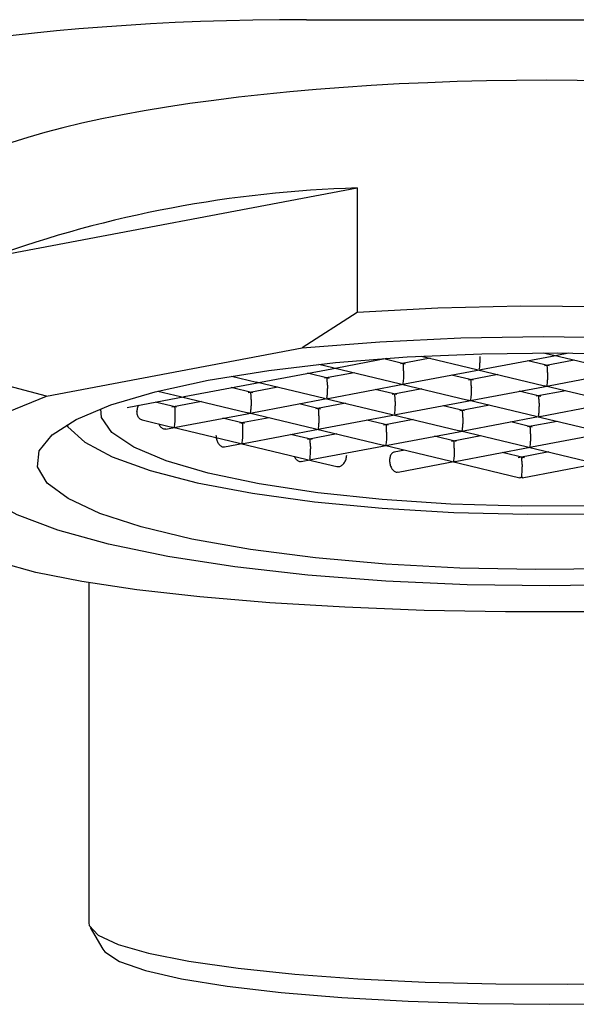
# Model space of a CAD drawing. Header units: millimetres. Extents: x 3901.272 to 3901.486, y 1891.719 to 1891.828.
# Tile 3 of 5: x 3901.367 to 3901.38, y 1891.719 to 1891.741. Entities that reach past the tile are written whole.
import ezdxf

# ---------------------------------------------------------------- set-up
doc = ezdxf.new("R2010")
doc.units = ezdxf.units.MM
doc.layers.add('SANINDUSA', color=3, linetype='Continuous')

msp = doc.modelspace()

# ---------------------------------------------------------------- linework, layer by layer
at = {"layer": 'SANINDUSA'}
for p, q in [((3901.373967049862, 1891.741059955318), (3901.384967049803, 1891.741059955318)), ((3901.366761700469, 1891.735632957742), (3901.375127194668, 1891.73721204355)), ((3901.375127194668, 1891.73721204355), (3901.375127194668, 1891.734362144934)), ((3901.375127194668, 1891.734362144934), (3901.373869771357, 1891.733554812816)), ((3901.36801912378, 1891.732450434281), (3901.373869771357, 1891.733554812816)), ((3901.374661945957, 1891.733101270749), (3901.375810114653, 1891.733317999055)), ((3901.376231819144, 1891.733186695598), (3901.375738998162, 1891.733304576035)), ((3901.37680208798, 1891.733316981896), (3901.376124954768, 1891.733189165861)), ((3901.376594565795, 1891.733366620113), (3901.377867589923, 1891.733062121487)), ((3901.377955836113, 1891.733059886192), (3901.379710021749, 1891.733391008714)), ((3901.379396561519, 1891.733442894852), (3901.37961191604, 1891.733391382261)), ((3901.379603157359, 1891.733393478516), (3901.38116148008, 1891.733020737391)), ((3901.379700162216, 1891.733389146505), (3901.379972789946, 1891.733440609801)), ((3901.372917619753, 1891.73277200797), (3901.374671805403, 1891.733103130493)), ((3901.37424907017, 1891.733181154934), (3901.374573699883, 1891.733103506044)), ((3901.37456494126, 1891.733105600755), (3901.376123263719, 1891.732732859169)), ((3901.376211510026, 1891.732730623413), (3901.377965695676, 1891.733061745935)), ((3901.3778588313, 1891.733064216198), (3901.379417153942, 1891.732691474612)), ((3901.379525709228, 1891.733145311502), (3901.379032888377, 1891.733263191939)), ((3901.380095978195, 1891.733275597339), (3901.379418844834, 1891.733147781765)), ((3901.372252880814, 1891.732912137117), (3901.372829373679, 1891.732774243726)), ((3901.37448749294, 1891.73285743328), (3901.373994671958, 1891.732975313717)), ((3901.375057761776, 1891.732987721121), (3901.374380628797, 1891.732859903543)), ((3901.377781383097, 1891.732816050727), (3901.377288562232, 1891.73293392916)), ((3901.378351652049, 1891.732946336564), (3901.377674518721, 1891.732818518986)), ((3901.379505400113, 1891.732689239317), (3901.381259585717, 1891.733020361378)), ((3901.36801912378, 1891.732450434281), (3901.366761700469, 1891.732783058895)), ((3901.371173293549, 1891.732442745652), (3901.372927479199, 1891.732773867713)), ((3901.372743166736, 1891.732528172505), (3901.37225034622, 1891.732646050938)), ((3901.373313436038, 1891.732658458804), (3901.372636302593, 1891.732530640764)), ((3901.372820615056, 1891.732776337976), (3901.374378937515, 1891.73240359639)), ((3901.374467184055, 1891.732401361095), (3901.376221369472, 1891.732732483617)), ((3901.376037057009, 1891.73248678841), (3901.37554423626, 1891.732604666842)), ((3901.376607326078, 1891.732617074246), (3901.375930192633, 1891.732489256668)), ((3901.376114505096, 1891.732734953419), (3901.377672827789, 1891.732362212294)), ((3901.377761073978, 1891.732359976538), (3901.379515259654, 1891.732691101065)), ((3901.37940839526, 1891.732693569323), (3901.380966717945, 1891.732320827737)), ((3901.3698670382, 1891.732196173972), (3901.371183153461, 1891.7324446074)), ((3901.370571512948, 1891.732567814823), (3901.371085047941, 1891.732444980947)), ((3901.371076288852, 1891.732447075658), (3901.372634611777, 1891.732074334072)), ((3901.37272285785, 1891.732072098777), (3901.374477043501, 1891.732403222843)), ((3901.374370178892, 1891.732405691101), (3901.375928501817, 1891.732032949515)), ((3901.379330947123, 1891.732445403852), (3901.378838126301, 1891.732563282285)), ((3901.379901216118, 1891.732575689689), (3901.379224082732, 1891.73244787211)), ((3901.370998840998, 1891.732198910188), (3901.37050601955, 1891.732316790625)), ((3901.371569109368, 1891.732329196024), (3901.370891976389, 1891.732201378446)), ((3901.374292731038, 1891.732157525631), (3901.373799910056, 1891.732275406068)), ((3901.374862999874, 1891.732287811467), (3901.374185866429, 1891.732159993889)), ((3901.376016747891, 1891.73203071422), (3901.377770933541, 1891.732361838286)), ((3901.377586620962, 1891.732116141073), (3901.377093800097, 1891.732234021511)), ((3901.378156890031, 1891.732246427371), (3901.377479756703, 1891.732118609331)), ((3901.377664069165, 1891.732364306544), (3901.379222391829, 1891.731991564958)), ((3901.379310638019, 1891.731989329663), (3901.381064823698, 1891.732320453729)), ((3901.370978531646, 1891.731742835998), (3901.372732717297, 1891.732073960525)), ((3901.372548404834, 1891.731828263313), (3901.372055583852, 1891.73194614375)), ((3901.37311867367, 1891.73195854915), (3901.372441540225, 1891.731830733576)), ((3901.372625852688, 1891.732076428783), (3901.374184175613, 1891.731703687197)), ((3901.374272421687, 1891.731701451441), (3901.376026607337, 1891.732032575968)), ((3901.375919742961, 1891.732035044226), (3901.377478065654, 1891.73166230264)), ((3901.377566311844, 1891.731660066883), (3901.379320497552, 1891.731991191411)), ((3901.379213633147, 1891.731993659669), (3901.38077195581, 1891.731620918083)), ((3901.370207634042, 1891.731908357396), (3901.370890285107, 1891.731745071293)), ((3901.370752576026, 1891.731700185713), (3901.370988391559, 1891.731744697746)), ((3901.37088152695, 1891.731747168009), (3901.372439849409, 1891.731374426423)), ((3901.372528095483, 1891.731372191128), (3901.374282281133, 1891.731703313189)), ((3901.37417541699, 1891.731705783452), (3901.375733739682, 1891.731333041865)), ((3901.375842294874, 1891.731786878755), (3901.375349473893, 1891.731904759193)), ((3901.376412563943, 1891.731917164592), (3901.375735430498, 1891.731789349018)), ((3901.379136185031, 1891.731745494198), (3901.378643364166, 1891.731863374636)), ((3901.379706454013, 1891.731875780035), (3901.379029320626, 1891.731747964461)), ((3901.37409796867, 1891.731457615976), (3901.373605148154, 1891.731575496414)), ((3901.374668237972, 1891.731587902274), (3901.373991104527, 1891.731460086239)), ((3901.375821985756, 1891.73133080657), (3901.377576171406, 1891.731661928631)), ((3901.377391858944, 1891.731416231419), (3901.376899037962, 1891.731534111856)), ((3901.377962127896, 1891.731546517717), (3901.377284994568, 1891.731418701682)), ((3901.37746930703, 1891.731664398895), (3901.379027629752, 1891.731291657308)), ((3901.379115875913, 1891.731289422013), (3901.380870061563, 1891.731620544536)), ((3901.372094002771, 1891.731290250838), (3901.372537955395, 1891.731374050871)), ((3901.372431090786, 1891.731376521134), (3901.373989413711, 1891.731003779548)), ((3901.374077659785, 1891.731001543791), (3901.375831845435, 1891.731332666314)), ((3901.375724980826, 1891.731335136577), (3901.377283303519, 1891.730962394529)), ((3901.377371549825, 1891.730960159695), (3901.379125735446, 1891.731291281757)), ((3901.37901887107, 1891.731293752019), (3901.380577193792, 1891.730921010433)), ((3901.376217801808, 1891.731217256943), (3901.375978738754, 1891.731172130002)), ((3901.378957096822, 1891.731041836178), (3901.378448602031, 1891.731163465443)), ((3901.379511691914, 1891.731175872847), (3901.378816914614, 1891.731044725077)), ((3901.378880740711, 1891.731039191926), (3901.378917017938, 1891.731046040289)), ((3901.373851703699, 1891.730958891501), (3901.374087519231, 1891.731003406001)), ((3901.373980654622, 1891.731005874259), (3901.374663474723, 1891.730842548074)), ((3901.376065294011, 1891.730713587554), (3901.377381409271, 1891.730962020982)), ((3901.377274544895, 1891.73096448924), (3901.378848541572, 1891.730587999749)), ((3901.378903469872, 1891.730586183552), (3901.380675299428, 1891.730920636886)), ((3901.378848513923, 1891.730593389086), (3901.37888276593, 1891.730591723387)), ((3901.378880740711, 1891.730585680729), (3901.378848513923, 1891.730593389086)), ((3901.378917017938, 1891.730592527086), (3901.378880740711, 1891.730585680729)), ((3901.37888276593, 1891.730591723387), (3901.378880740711, 1891.730585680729)), ((3901.368987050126, 1891.728185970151), (3901.368987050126, 1891.720412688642)), ((3901.36901929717, 1891.720302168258), (3901.369307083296, 1891.71980975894))]:
    msp.add_line(p, q, dxfattribs=at)
at = {"layer": 'SANINDUSA', "flags": 128}
for points in [[(3901.393131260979, 1891.73088720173), (3901.393286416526, 1891.731058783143), (3901.393462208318, 1891.731462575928), (3901.393377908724, 1891.731867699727), (3901.393035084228, 1891.73226662), (3901.392440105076, 1891.73265192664), (3901.391604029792, 1891.733016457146), (3901.390542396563, 1891.733353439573), (3901.389274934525, 1891.733656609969), (3901.387825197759, 1891.733920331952), (3901.386220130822, 1891.734139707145), (3901.38448956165, 1891.734310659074), (3901.382665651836, 1891.73443000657), (3901.380782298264, 1891.734495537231), (3901.378874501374, 1891.734506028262), (3901.376977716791, 1891.734461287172), (3901.375127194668, 1891.734362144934)], [(3901.373869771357, 1891.733554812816), (3901.375647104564, 1891.733696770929), (3901.377500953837, 1891.733783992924), (3901.37939418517, 1891.73381472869), (3901.381288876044, 1891.733788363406), (3901.383147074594, 1891.733705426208), (3901.384931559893, 1891.733567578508), (3901.38660658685, 1891.733377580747), (3901.388138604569, 1891.733139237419), (3901.389496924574, 1891.732857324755), (3901.390654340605, 1891.732537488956), (3901.391587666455, 1891.732186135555), (3901.392278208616, 1891.731810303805), (3901.392712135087, 1891.73141752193), (3901.392880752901, 1891.731015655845), (3901.392780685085, 1891.730612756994), (3901.392413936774, 1891.730216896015), (3901.391787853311, 1891.729835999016), (3901.390914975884, 1891.729477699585)], [(3901.371719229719, 1891.732817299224), (3901.373105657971, 1891.733041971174), (3901.374634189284, 1891.733220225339), (3901.376270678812, 1891.733348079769), (3901.37797856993, 1891.7334226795), (3901.379719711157, 1891.733442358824), (3901.381455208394, 1891.733406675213)], [(3901.380955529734, 1891.728505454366), (3901.379214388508, 1891.728485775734), (3901.377478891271, 1891.728521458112), (3901.375787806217, 1891.728611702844), (3901.37417890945, 1891.728754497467), (3901.372688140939, 1891.728946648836), (3901.371348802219, 1891.729183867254), (3901.370190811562, 1891.729460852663), (3901.369240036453, 1891.729771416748), (3901.368517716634, 1891.730108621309), (3901.368039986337, 1891.730464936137), (3901.367817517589, 1891.730832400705), (3901.367855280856, 1891.73120280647), (3901.368152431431, 1891.731567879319), (3901.368702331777, 1891.731919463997), (3901.369492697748, 1891.732249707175), (3901.370505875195, 1891.732551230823), (3901.371719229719, 1891.732817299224)], [(3901.385064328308, 1891.728373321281), (3901.383286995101, 1891.728231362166), (3901.381433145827, 1891.728144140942), (3901.379539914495, 1891.728113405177), (3901.37764522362, 1891.72813976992), (3901.375787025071, 1891.728222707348), (3901.374002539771, 1891.728360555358), (3901.372327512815, 1891.728550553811), (3901.370795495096, 1891.728788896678), (3901.36943717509, 1891.729070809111), (3901.36827975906, 1891.72939064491), (3901.36734643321, 1891.729741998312), (3901.366655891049, 1891.730117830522), (3901.366221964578, 1891.730510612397), (3901.366053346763, 1891.730912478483), (3901.36615341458, 1891.731315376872), (3901.366520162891, 1891.731711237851), (3901.367146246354, 1891.732092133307), (3901.36801912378, 1891.732450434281)], [(3901.382156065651, 1891.730011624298), (3901.380541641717, 1891.729947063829), (3901.378899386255, 1891.729938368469), (3901.377271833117, 1891.729985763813), (3901.375701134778, 1891.730088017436), (3901.374227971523, 1891.730242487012), (3901.372890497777, 1891.730445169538), (3901.371723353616, 1891.730690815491), (3901.370756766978, 1891.730973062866), (3901.370015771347, 1891.731284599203), (3901.369519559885, 1891.731617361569), (3901.369280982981, 1891.731962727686), (3901.369263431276, 1891.732165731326)], [(3901.368479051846, 1891.731796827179), (3901.368511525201, 1891.731748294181), (3901.368895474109, 1891.731397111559), (3901.369527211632, 1891.731062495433), (3901.370391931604, 1891.730752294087), (3901.371469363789, 1891.73047377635), (3901.37273425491, 1891.730233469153), (3901.374156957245, 1891.730037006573), (3901.375704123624, 1891.729888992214), (3901.377339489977, 1891.729792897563), (3901.379024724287, 1891.729750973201), (3901.38072032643, 1891.729764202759), (3901.382386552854, 1891.729832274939)], [(3901.392967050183, 1891.729330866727), (3901.39289309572, 1891.729141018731), (3901.39256604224, 1891.728891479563), (3901.391984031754, 1891.728650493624), (3901.391158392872, 1891.728422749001), (3901.390105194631, 1891.728212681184), (3901.388844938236, 1891.728024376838), (3901.387402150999, 1891.727861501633), (3901.385804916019, 1891.72772722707), (3901.384084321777, 1891.727624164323), (3901.382273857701, 1891.727554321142), (3901.380408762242, 1891.727519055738), (3901.378525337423, 1891.727519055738), (3901.376660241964, 1891.727554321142), (3901.374849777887, 1891.727624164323), (3901.373129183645, 1891.72772722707), (3901.371531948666, 1891.727861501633), (3901.370089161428, 1891.728024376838), (3901.368828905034, 1891.728212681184), (3901.367775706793, 1891.728422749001), (3901.36695006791, 1891.728650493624), (3901.366368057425, 1891.728891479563), (3901.366041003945, 1891.729141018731), (3901.365967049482, 1891.729330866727)], [(3901.368987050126, 1891.720412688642), (3901.368998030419, 1891.720348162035), (3901.369201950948, 1891.720128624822), (3901.369658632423, 1891.719916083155), (3901.370356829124, 1891.719715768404), (3901.371279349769, 1891.719532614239), (3901.372403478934, 1891.719371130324), (3901.373701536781, 1891.719235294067), (3901.375141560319, 1891.719128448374), (3901.376688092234, 1891.719053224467), (3901.378303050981, 1891.71901147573), (3901.379946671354, 1891.719004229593), (3901.381578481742, 1891.719031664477), (3901.383158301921, 1891.719093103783), (3901.384647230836, 1891.719187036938), (3901.386008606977, 1891.719311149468), (3901.387208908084, 1891.719462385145), (3901.388218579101, 1891.719637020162), (3901.389012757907, 1891.719830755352), (3901.389571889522, 1891.72003881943), (3901.389882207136, 1891.72025608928), (3901.389947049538, 1891.720412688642)], [(3901.369307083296, 1891.71980975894), (3901.369356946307, 1891.719744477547), (3901.36969385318, 1891.719528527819), (3901.370283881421, 1891.719322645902), (3901.371111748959, 1891.719132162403), (3901.372156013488, 1891.718962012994), (3901.373389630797, 1891.718816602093), (3901.374780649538, 1891.71869969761), (3901.376293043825, 1891.718614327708), (3901.377887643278, 1891.718562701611), (3901.379523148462, 1891.718546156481), (3901.381157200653, 1891.718565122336), (3901.382747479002, 1891.718619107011), (3901.384252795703, 1891.718706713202), (3901.385634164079, 1891.71882567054), (3901.38685580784, 1891.718972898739), (3901.387886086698, 1891.719144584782), (3901.388698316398, 1891.719336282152), (3901.389271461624, 1891.719543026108), (3901.389590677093, 1891.719759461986), (3901.389627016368, 1891.71980975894)]]:
    msp.add_lwpolyline(points, dxfattribs=at)
at = {"layer": 'SANINDUSA'}
msp.add_arc((3901.375913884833, 1891.710096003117), 0.02712744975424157, 91.66179817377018, 109.7171622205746, dxfattribs=at)
for centre, major_axis, ratio, start_param, end_param in [((3901.373967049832, 1891.738923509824), (0.01200000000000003, 0), 0.1780371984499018, 1.570796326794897, 3.141592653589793), ((3901.379467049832, 1891.736581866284), (0.014550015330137, 0), 0.2124883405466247, 1.570796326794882, 3.031347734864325), ((3901.379467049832, 1891.736581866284), (0.014550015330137, 0), 0.2124883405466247, 0.09841324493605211, 1.570796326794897)]:
    msp.add_ellipse(centre, major_axis=major_axis, ratio=ratio, start_param=start_param, end_param=end_param, dxfattribs=at)
for points, knots in [([(3901.377936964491, 1891.733360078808), (3901.377936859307, 1891.733345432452), (3901.377936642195, 1891.733315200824), (3901.377935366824, 1891.733268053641), (3901.377933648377, 1891.73322091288), (3901.37793085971, 1891.733165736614), (3901.377924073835, 1891.73310146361), (3901.377919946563, 1891.733076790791), (3901.377917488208, 1891.733062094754)], [0, 0, 0, 0, 0.09925332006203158, 0.2048693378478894, 0.3198196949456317, 0.4464330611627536, 0.6702752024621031, 1, 1, 1, 1]), ([(3901.376192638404, 1891.733030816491), (3901.376192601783, 1891.733044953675), (3901.37619252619, 1891.733074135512), (3901.376191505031, 1891.733113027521), (3901.376189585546, 1891.733147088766), (3901.376186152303, 1891.733179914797), (3901.376182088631, 1891.733205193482), (3901.376176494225, 1891.733194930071), (3901.37617316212, 1891.733188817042)], [0, 0, 0, 0, 0.09923863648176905, 0.2048474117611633, 0.3197966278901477, 0.4464101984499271, 0.6702742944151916, 1, 1, 1, 1]), ([(3901.379486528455, 1891.732989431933), (3901.379486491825, 1891.733003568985), (3901.379486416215, 1891.733032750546), (3901.379485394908, 1891.733071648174), (3901.379483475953, 1891.733105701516), (3901.379480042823, 1891.73313853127), (3901.379475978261, 1891.733163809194), (3901.379470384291, 1891.733153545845), (3901.379467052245, 1891.733147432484)], [0, 0, 0, 0, 0.09923917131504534, 0.2048485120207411, 0.3198262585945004, 0.4464405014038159, 0.6702725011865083, 1, 1, 1, 1]), ([(3901.3744483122, 1891.732701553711), (3901.374448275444, 1891.732715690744), (3901.374448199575, 1891.732744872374), (3901.374447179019, 1891.73278377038), (3901.374445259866, 1891.732817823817), (3901.374441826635, 1891.732850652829), (3901.374437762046, 1891.732875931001), (3901.374432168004, 1891.732865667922), (3901.374428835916, 1891.732859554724)], [0, 0, 0, 0, 0.09923915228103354, 0.2048492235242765, 0.3198269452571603, 0.4464407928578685, 0.6702727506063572, 1, 1, 1, 1]), ([(3901.376192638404, 1891.733030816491), (3901.376192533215, 1891.733016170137), (3901.376192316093, 1891.732985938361), (3901.376191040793, 1891.73293879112), (3901.376189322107, 1891.732891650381), (3901.376186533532, 1891.732836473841), (3901.376179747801, 1891.732772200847), (3901.376175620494, 1891.732747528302), (3901.37617316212, 1891.732732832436)], [0, 0, 0, 0, 0.09925327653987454, 0.204870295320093, 0.3198196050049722, 0.4464338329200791, 0.6702758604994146, 0.9999999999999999, 0.9999999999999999, 0.9999999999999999, 0.9999999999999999]), ([(3901.377742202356, 1891.732660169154), (3901.377742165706, 1891.732674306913), (3901.377742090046, 1891.73270349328), (3901.377741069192, 1891.732742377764), (3901.377739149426, 1891.732776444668), (3901.377735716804, 1891.732809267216), (3901.377731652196, 1891.732834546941), (3901.377726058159, 1891.732824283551), (3901.377722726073, 1891.732818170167)], [0, 0, 0, 0, 0.0992396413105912, 0.2048729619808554, 0.319823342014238, 0.4464381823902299, 0.6702711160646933, 0.9999999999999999, 0.9999999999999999, 0.9999999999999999, 0.9999999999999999]), ([(3901.379486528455, 1891.732989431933), (3901.37948642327, 1891.73297478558), (3901.379486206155, 1891.732944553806), (3901.379484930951, 1891.73289740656), (3901.379483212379, 1891.732850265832), (3901.379480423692, 1891.732795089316), (3901.379473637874, 1891.73273081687), (3901.379469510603, 1891.732706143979), (3901.379467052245, 1891.732691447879)], [0, 0, 0, 0, 0.09925330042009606, 0.2048703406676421, 0.3198196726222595, 0.4464339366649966, 0.6702752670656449, 0.9999999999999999, 0.9999999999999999, 0.9999999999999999, 0.9999999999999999]), ([(3901.3744483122, 1891.732701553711), (3901.374448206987, 1891.732686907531), (3901.374447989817, 1891.732656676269), (3901.374446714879, 1891.732609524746), (3901.374444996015, 1891.732562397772), (3901.374442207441, 1891.732507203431), (3901.374435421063, 1891.732442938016), (3901.374431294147, 1891.732418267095), (3901.374428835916, 1891.732403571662)], [0, 0, 0, 0, 0.09925109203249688, 0.2048647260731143, 0.3198219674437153, 0.4464162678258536, 0.6702533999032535, 1, 1, 1, 1]), ([(3901.377742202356, 1891.732660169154), (3901.377742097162, 1891.732645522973), (3901.377741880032, 1891.732615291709), (3901.37774060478, 1891.732568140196), (3901.37773888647, 1891.732521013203), (3901.377736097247, 1891.732465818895), (3901.377729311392, 1891.732401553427), (3901.377725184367, 1891.732376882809), (3901.377722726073, 1891.732362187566)], [0, 0, 0, 0, 0.09925114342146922, 0.2048648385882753, 0.3198221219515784, 0.4464165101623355, 0.670253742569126, 1, 1, 1, 1]), ([(3901.372703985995, 1891.732372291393), (3901.372703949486, 1891.732386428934), (3901.372703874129, 1891.732415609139), (3901.372702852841, 1891.732454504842), (3901.372700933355, 1891.732488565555), (3901.372697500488, 1891.732521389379), (3901.372693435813, 1891.732546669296), (3901.37268784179, 1891.732536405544), (3901.372684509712, 1891.732530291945)], [0, 0, 0, 0, 0.09925600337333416, 0.2048666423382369, 0.3198178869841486, 0.4464336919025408, 0.6702684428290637, 0.9999999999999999, 0.9999999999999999, 0.9999999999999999, 0.9999999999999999]), ([(3901.375997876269, 1891.732330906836), (3901.375997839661, 1891.732345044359), (3901.3759977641, 1891.732374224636), (3901.375996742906, 1891.732413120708), (3901.375994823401, 1891.732447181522), (3901.375991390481, 1891.732480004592), (3901.375987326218, 1891.732505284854), (3901.375981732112, 1891.73249502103), (3901.375978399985, 1891.732488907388)], [0, 0, 0, 0, 0.09925596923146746, 0.2048673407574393, 0.3198185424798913, 0.4464339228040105, 0.6702685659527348, 0.9999999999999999, 0.9999999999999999, 0.9999999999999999, 0.9999999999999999]), ([(3901.379291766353, 1891.732289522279), (3901.379291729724, 1891.732303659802), (3901.379291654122, 1891.732332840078), (3901.379290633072, 1891.732371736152), (3901.379288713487, 1891.732405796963), (3901.379285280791, 1891.732438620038), (3901.379281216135, 1891.732463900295), (3901.379275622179, 1891.732453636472), (3901.379272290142, 1891.73244752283)], [0, 0, 0, 0, 0.09925597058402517, 0.2048673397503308, 0.3198185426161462, 0.4464339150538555, 0.6702685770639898, 1, 1, 1, 1]), ([(3901.370128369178, 1891.732245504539), (3901.370118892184, 1891.732227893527), (3901.370095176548, 1891.732183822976), (3901.370091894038, 1891.732132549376), (3901.37008992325, 1891.732101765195)], [0, 0, 0, 0, 0.3996095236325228, 1, 1, 1, 1]), ([(3901.370940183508, 1891.732201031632), (3901.370942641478, 1891.732207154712), (3901.370946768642, 1891.732217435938), (3901.370953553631, 1891.732192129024), (3901.370956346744, 1891.732159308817), (3901.370958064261, 1891.732125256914), (3901.370959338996, 1891.732086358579), (3901.370959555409, 1891.732057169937), (3901.370959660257, 1891.732043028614)], [0, 0, 0, 0, 0.3296884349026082, 0.5535778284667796, 0.6801582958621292, 0.7951115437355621, 0.900735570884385, 1, 1, 1, 1]), ([(3901.372703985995, 1891.732372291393), (3901.372703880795, 1891.732357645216), (3901.372703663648, 1891.732327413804), (3901.37270238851, 1891.732280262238), (3901.372700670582, 1891.73223313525), (3901.372697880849, 1891.732177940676), (3901.372691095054, 1891.732113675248), (3901.372686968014, 1891.732089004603), (3901.372684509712, 1891.732074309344)], [0, 0, 0, 0, 0.09925104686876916, 0.2048656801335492, 0.319821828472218, 0.4464170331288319, 0.6702540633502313, 1, 1, 1, 1]), ([(3901.374253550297, 1891.732001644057), (3901.374253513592, 1891.732015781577), (3901.37425343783, 1891.732044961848), (3901.374252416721, 1891.732083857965), (3901.37425049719, 1891.732117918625), (3901.37424706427, 1891.732150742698), (3901.374242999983, 1891.732176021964), (3901.374237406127, 1891.73216575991), (3901.374234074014, 1891.732159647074)], [0, 0, 0, 0, 0.09925270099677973, 0.2048605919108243, 0.3198080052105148, 0.4464195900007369, 0.6702467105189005, 0.9999999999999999, 0.9999999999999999, 0.9999999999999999, 0.9999999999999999]), ([(3901.375997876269, 1891.732330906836), (3901.375997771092, 1891.732316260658), (3901.375997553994, 1891.732286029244), (3901.375996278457, 1891.732238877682), (3901.375994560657, 1891.732191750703), (3901.375991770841, 1891.732136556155), (3901.37598498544, 1891.732072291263), (3901.375980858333, 1891.732047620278), (3901.375978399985, 1891.732032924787)], [0, 0, 0, 0, 0.09925107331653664, 0.2048657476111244, 0.319821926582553, 0.446417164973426, 0.6702534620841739, 1, 1, 1, 1]), ([(3901.379291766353, 1891.732289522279), (3901.379291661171, 1891.732274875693), (3901.379291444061, 1891.732244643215), (3901.379290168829, 1891.732197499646), (3901.379288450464, 1891.73215036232), (3901.37928566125, 1891.732095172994), (3901.379278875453, 1891.732030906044), (3901.379274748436, 1891.732006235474), (3901.379272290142, 1891.73199154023)], [0, 0, 0, 0, 0.09925185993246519, 0.2048688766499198, 0.3198165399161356, 0.4464127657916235, 0.6702508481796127, 1, 1, 1, 1]), ([(3901.370210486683, 1891.73191053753), (3901.370206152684, 1891.73191068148), (3901.370179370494, 1891.731911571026), (3901.370138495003, 1891.731947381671), (3901.370097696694, 1891.732013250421), (3901.370092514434, 1891.732072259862), (3901.37008992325, 1891.732101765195)], [0, 0, 0, 0, 0.06046548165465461, 0.373649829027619, 0.6868184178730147, 1, 1, 1, 1]), ([(3901.370959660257, 1891.732043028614), (3901.370959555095, 1891.732028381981), (3901.370959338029, 1891.731998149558), (3901.370958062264, 1891.731951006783), (3901.370956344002, 1891.731903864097), (3901.370953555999, 1891.731848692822), (3901.370946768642, 1891.731784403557), (3901.370942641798, 1891.731759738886), (3901.370940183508, 1891.731745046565)], [0, 0, 0, 0, 0.09925254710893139, 0.2048692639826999, 0.3198187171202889, 0.4464310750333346, 0.6702485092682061, 1, 1, 1, 1]), ([(3901.374253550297, 1891.732001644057), (3901.374253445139, 1891.731986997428), (3901.374253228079, 1891.731956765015), (3901.374251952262, 1891.731909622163), (3901.374250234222, 1891.731862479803), (3901.374247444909, 1891.731807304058), (3901.374240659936, 1891.731743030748), (3901.374236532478, 1891.731718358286), (3901.374234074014, 1891.731703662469)], [0, 0, 0, 0, 0.0992532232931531, 0.2048706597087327, 0.3198208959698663, 0.4464341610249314, 0.6702760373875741, 1, 1, 1, 1]), ([(3901.377547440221, 1891.7319602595), (3901.377547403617, 1891.731974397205), (3901.377547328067, 1891.732003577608), (3901.377546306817, 1891.732042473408), (3901.377544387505, 1891.732076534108), (3901.37754095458, 1891.732109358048), (3901.377536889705, 1891.732134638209), (3901.377531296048, 1891.732124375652), (3901.377527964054, 1891.732118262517)], [0, 0, 0, 0, 0.09925357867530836, 0.2048606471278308, 0.3198079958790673, 0.44641952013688, 0.6702466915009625, 0.9999999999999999, 0.9999999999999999, 0.9999999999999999, 0.9999999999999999]), ([(3901.377547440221, 1891.7319602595), (3901.377547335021, 1891.731945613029), (3901.377547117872, 1891.73191538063), (3901.37754584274, 1891.731868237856), (3901.377544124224, 1891.731821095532), (3901.377541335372, 1891.731765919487), (3901.377534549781, 1891.731701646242), (3901.377530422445, 1891.731676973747), (3901.377527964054, 1891.731662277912)], [0, 0, 0, 0, 0.09925220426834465, 0.2048706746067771, 0.3198199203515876, 0.4464340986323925, 0.670276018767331, 1, 1, 1, 1]), ([(3901.370594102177, 1891.731815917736), (3901.370596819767, 1891.731808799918), (3901.370610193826, 1891.731773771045), (3901.370652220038, 1891.731730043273), (3901.370706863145, 1891.731696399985), (3901.370740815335, 1891.731701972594), (3901.370755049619, 1891.731704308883)], [0, 0, 0, 0, 0.08566532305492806, 0.4215841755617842, 0.7575020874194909, 1, 1, 1, 1]), ([(3901.37248974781, 1891.731830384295), (3901.372492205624, 1891.731836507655), (3901.372496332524, 1891.731846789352), (3901.372503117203, 1891.731821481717), (3901.372505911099, 1891.731788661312), (3901.372507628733, 1891.73175461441), (3901.372508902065, 1891.731715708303), (3901.372509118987, 1891.731686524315), (3901.372509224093, 1891.731672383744)], [0, 0, 0, 0, 0.329696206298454, 0.5535909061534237, 0.6801739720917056, 0.7951304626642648, 0.9007341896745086, 1, 1, 1, 1]), ([(3901.375803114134, 1891.731630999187), (3901.375803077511, 1891.731645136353), (3901.375803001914, 1891.731674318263), (3901.375801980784, 1891.73171321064), (3901.37580006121, 1891.731747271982), (3901.375796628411, 1891.731780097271), (3901.375792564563, 1891.731805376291), (3901.375786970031, 1891.731795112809), (3901.37578363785, 1891.731788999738)], [0, 0, 0, 0, 0.09923859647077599, 0.2048481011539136, 0.3197972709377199, 0.4464103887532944, 0.6702743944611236, 1, 1, 1, 1]), ([(3901.379097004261, 1891.731589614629), (3901.379096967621, 1891.731603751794), (3901.379096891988, 1891.731632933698), (3901.379095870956, 1891.731671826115), (3901.379093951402, 1891.731705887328), (3901.379090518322, 1891.731738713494), (3901.379086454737, 1891.731763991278), (3901.379080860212, 1891.731753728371), (3901.379077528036, 1891.731747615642)], [0, 0, 0, 0, 0.09923859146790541, 0.2048480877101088, 0.3197972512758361, 0.4464107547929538, 0.6702746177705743, 1, 1, 1, 1]), ([(3901.371898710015, 1891.731557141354), (3901.371901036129, 1891.731526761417), (3901.371905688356, 1891.73146600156), (3901.371941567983, 1891.731381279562), (3901.371992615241, 1891.731319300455), (3901.372048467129, 1891.731286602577), (3901.372082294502, 1891.731292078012), (3901.372096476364, 1891.731294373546)], [0, 0, 0, 0, 0.2117781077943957, 0.4235560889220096, 0.6353369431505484, 0.84711787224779, 0.9999999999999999, 0.9999999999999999, 0.9999999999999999, 0.9999999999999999]), ([(3901.372509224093, 1891.731672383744), (3901.372509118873, 1891.731657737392), (3901.372508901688, 1891.73162750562), (3901.372507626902, 1891.731580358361), (3901.372505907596, 1891.731533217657), (3901.372503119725, 1891.731478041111), (3901.372496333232, 1891.73141376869), (3901.372492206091, 1891.731389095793), (3901.37248974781, 1891.73137439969)], [0, 0, 0, 0, 0.09925329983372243, 0.2048703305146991, 0.3198196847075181, 0.4464339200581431, 0.6702752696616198, 1, 1, 1, 1]), ([(3901.375803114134, 1891.731630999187), (3901.375803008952, 1891.731616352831), (3901.375802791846, 1891.731586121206), (3901.375801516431, 1891.731538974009), (3901.375799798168, 1891.731491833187), (3901.375797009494, 1891.731436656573), (3901.375790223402, 1891.731372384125), (3901.375786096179, 1891.731347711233), (3901.37578363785, 1891.731333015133)], [0, 0, 0, 0, 0.09925330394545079, 0.204869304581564, 0.3198196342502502, 0.4464338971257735, 0.6702752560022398, 1, 1, 1, 1]), ([(3901.379097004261, 1891.731589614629), (3901.379096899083, 1891.731574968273), (3901.379096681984, 1891.731544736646), (3901.379095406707, 1891.731497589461), (3901.379093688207, 1891.731450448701), (3901.37909089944, 1891.731395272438), (3901.37908411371, 1891.731330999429), (3901.379079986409, 1891.731306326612), (3901.379077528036, 1891.731291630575)], [0, 0, 0, 0, 0.0992533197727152, 0.2048693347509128, 0.3198196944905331, 0.4464330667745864, 0.6702752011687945, 0.9999999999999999, 0.9999999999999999, 0.9999999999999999, 0.9999999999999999]), ([(3901.37405878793, 1891.731301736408), (3901.374058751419, 1891.731315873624), (3901.374058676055, 1891.731345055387), (3901.374057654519, 1891.731383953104), (3901.37405573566, 1891.731418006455), (3901.374052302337, 1891.731450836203), (3901.374048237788, 1891.731476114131), (3901.374042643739, 1891.731465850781), (3901.374039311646, 1891.73145973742)], [0, 0, 0, 0, 0.09924000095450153, 0.2048492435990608, 0.3198268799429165, 0.4464410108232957, 0.6702728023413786, 1, 1, 1, 1]), ([(3901.37405878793, 1891.731301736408), (3901.374058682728, 1891.731287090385), (3901.374058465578, 1891.731256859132), (3901.374057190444, 1891.731209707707), (3901.374055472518, 1891.731162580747), (3901.374052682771, 1891.731107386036), (3901.374045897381, 1891.731043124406), (3901.374041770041, 1891.731018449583), (3901.374039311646, 1891.731003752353)], [0, 0, 0, 0, 0.09925297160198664, 0.204870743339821, 0.3198303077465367, 0.4464292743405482, 0.6702729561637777, 0.9999999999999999, 0.9999999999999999, 0.9999999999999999, 0.9999999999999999]), ([(3901.377352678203, 1891.731260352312), (3901.377352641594, 1891.731274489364), (3901.377352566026, 1891.731303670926), (3901.377351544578, 1891.731342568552), (3901.377349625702, 1891.731376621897), (3901.377346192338, 1891.731409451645), (3901.37734212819, 1891.731434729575), (3901.37733653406, 1891.731424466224), (3901.37733320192, 1891.731418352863)], [0, 0, 0, 0, 0.09923916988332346, 0.2048485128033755, 0.3198262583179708, 0.446440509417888, 0.6702724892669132, 1, 1, 1, 1]), ([(3901.377352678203, 1891.731260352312), (3901.377352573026, 1891.731245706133), (3901.377352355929, 1891.73121547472), (3901.37735108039, 1891.731168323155), (3901.377349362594, 1891.731121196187), (3901.377346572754, 1891.731066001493), (3901.377339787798, 1891.731001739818), (3901.377335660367, 1891.730977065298), (3901.37733320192, 1891.730962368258)], [0, 0, 0, 0, 0.09925394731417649, 0.2048716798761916, 0.3198311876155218, 0.4464300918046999, 0.6702736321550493, 1, 1, 1, 1]), ([(3901.373693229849, 1891.731074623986), (3901.373695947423, 1891.731067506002), (3901.373709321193, 1891.731032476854), (3901.373751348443, 1891.730988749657), (3901.373805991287, 1891.730955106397), (3901.37383994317, 1891.730960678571), (3901.373854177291, 1891.730963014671)], [0, 0, 0, 0, 0.08566688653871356, 0.421585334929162, 0.7575031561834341, 1, 1, 1, 1]), ([(3901.374661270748, 1891.730845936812), (3901.374679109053, 1891.730842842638), (3901.374719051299, 1891.730835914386), (3901.374783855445, 1891.730867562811), (3901.374841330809, 1891.730928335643), (3901.374881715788, 1891.731012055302), (3901.374886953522, 1891.731072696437), (3901.37488957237, 1891.731103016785)], [0, 0, 0, 0, 0.1678855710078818, 0.3759172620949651, 0.583944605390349, 0.7919738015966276, 0.9999999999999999, 0.9999999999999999, 0.9999999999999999, 0.9999999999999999]), ([(3901.375982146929, 1891.731169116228), (3901.375976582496, 1891.731169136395), (3901.375950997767, 1891.731169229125), (3901.375913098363, 1891.73113396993), (3901.375876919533, 1891.731068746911), (3901.375872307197, 1891.731009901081), (3901.375870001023, 1891.730980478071)], [0, 0, 0, 0, 0.08479292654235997, 0.3898697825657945, 0.6949339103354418, 1, 1, 1, 1]), ([(3901.378902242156, 1891.730889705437), (3901.378902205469, 1891.730903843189), (3901.378902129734, 1891.73093302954), (3901.378901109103, 1891.730971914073), (3901.378899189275, 1891.731005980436), (3901.378895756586, 1891.73103880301), (3901.378891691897, 1891.731064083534), (3901.378886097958, 1891.73105381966), (3901.37888276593, 1891.731047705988)], [0, 0, 0, 0, 0.09923966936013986, 0.2048730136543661, 0.3198228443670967, 0.4464377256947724, 0.6702708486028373, 1, 1, 1, 1]), ([(3901.375870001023, 1891.730980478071), (3901.375872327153, 1891.730950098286), (3901.375876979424, 1891.730889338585), (3901.375912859, 1891.730804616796), (3901.375963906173, 1891.730742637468), (3901.376019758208, 1891.730709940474), (3901.376053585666, 1891.730715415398), (3901.376067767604, 1891.730717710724)], [0, 0, 0, 0, 0.2117772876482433, 0.4235555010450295, 0.6353365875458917, 0.8471172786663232, 1, 1, 1, 1]), ([(3901.378902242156, 1891.730889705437), (3901.37890213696, 1891.730875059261), (3901.378901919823, 1891.730844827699), (3901.378900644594, 1891.730797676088), (3901.378898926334, 1891.730750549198), (3901.378896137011, 1891.730695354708), (3901.378889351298, 1891.730631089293), (3901.378885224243, 1891.730606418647), (3901.37888276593, 1891.730591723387)], [0, 0, 0, 0, 0.09925104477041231, 0.2048667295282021, 0.3198218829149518, 0.4464170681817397, 0.6702540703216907, 1, 1, 1, 1])]:
    msp.add_open_spline(points, degree=3, knots=knots, dxfattribs=at)

doc.saveas('drawing.dxf')
